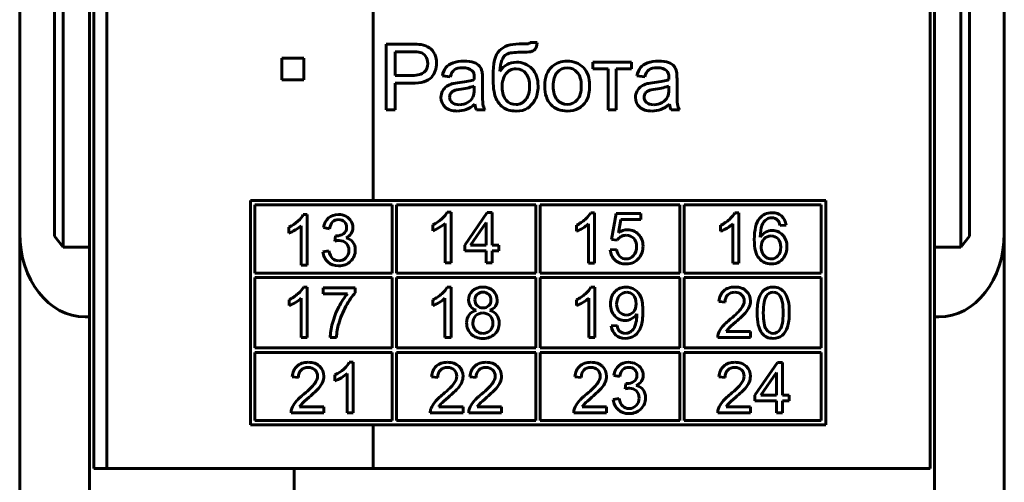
# Model space of a CAD drawing. Header units: millimetres. Extents: x -14 to 15, y -63 to 45.
# Tile 2 of 8: x -8 to 15, y -46 to -35. Entities that reach past the tile are written whole.
import ezdxf

# ---------------------------------------------------------------- set-up
doc = ezdxf.new("R2010")
doc.units = ezdxf.units.MM
doc.linetypes.add('K5LT_BASIC', pattern=[0])

msp = doc.modelspace()

# ---------------------------------------------------------------- linework, layer by layer
at = {"color": 150, "linetype": 'K5LT_BASIC', "lineweight": 60, "true_color": 0x0080ff}
for p, q in [((-6.934, -20.032), (-6.934, -40.304)), ((14.066, -40.304), (14.066, -20.032)), ((-6.734, -40.56), (-6.734, -20.339)), ((13.866, -40.56), (13.866, -20.339)), ((-6.134, -40.56), (-6.134, -23.239)), ((-6.034, -23.239), (-6.034, -45.639)), ((-5.734, -45.639), (-5.734, -23.239)), ((13.166, -45.639), (13.166, -23.239)), ((13.266, -23.239), (13.266, -40.56)), ((0.38, -39.486), (0.38, -28.923)), ((-7.734, -35.12), (-7.734, -40.24)), ((14.866, -40.24), (14.866, -35.12)), ((1.252, -35.893), (0.681, -35.893)), ((0.681, -35.893), (0.681, -37.407)), ((4.145, -35.859), (3.98, -35.857)), ((1.269, -36.072), (0.881, -36.072)), ((0.881, -36.072), (0.881, -36.613)), ((-1.214, -36.214), (-1.714, -36.214)), ((-1.714, -36.214), (-1.714, -36.714)), ((-1.214, -36.714), (-1.214, -36.214)), ((6.311, -36.31), (5.419, -36.31)), ((5.419, -36.31), (5.419, -36.464)), ((6.311, -36.464), (6.311, -36.31)), ((5.419, -36.464), (5.772, -36.464)), ((5.772, -36.464), (5.772, -37.407)), ((5.957, -36.464), (6.311, -36.464)), ((5.957, -37.407), (5.957, -36.464)), ((-1.714, -36.714), (-1.214, -36.714)), ((0.881, -36.613), (1.273, -36.613)), ((0.881, -36.792), (1.27, -36.792)), ((0.881, -37.407), (0.881, -36.792)), ((1.968, -36.623), (2.15, -36.648)), ((2.888, -36.947), (2.888, -36.7)), ((6.434, -36.623), (6.616, -36.648)), ((7.354, -36.947), (7.354, -36.7)), ((2.7, -36.925), (2.7, -36.857)), ((7.166, -36.925), (7.166, -36.857)), ((0.681, -37.407), (0.881, -37.407)), ((2.752, -37.407), (2.947, -37.407)), ((5.772, -37.407), (5.957, -37.407)), ((7.218, -37.407), (7.413, -37.407)), ((-2.434, -39.486), (-2.434, -44.639)), ((10.766, -39.486), (-2.434, -39.486)), ((10.766, -44.639), (10.766, -39.486)), ((-2.334, -39.586), (-2.334, -41.154)), ((0.816, -39.586), (-2.334, -39.586)), ((0.816, -41.154), (0.816, -39.586)), ((0.916, -39.586), (0.916, -41.154)), ((4.116, -39.586), (0.916, -39.586)), ((2.169, -39.755), (2.079, -39.755)), ((2.169, -40.914), (2.169, -39.755)), ((2.999, -39.76), (2.48, -40.508)), ((3.113, -39.76), (2.999, -39.76)), ((3.113, -40.508), (3.113, -39.76)), ((4.116, -41.154), (4.116, -39.586)), ((4.216, -39.586), (4.216, -41.154)), ((7.416, -39.586), (4.216, -39.586)), ((5.462, -39.765), (5.372, -39.765)), ((5.462, -40.924), (5.462, -39.765)), ((7.416, -41.154), (7.416, -39.586)), ((7.516, -39.586), (7.516, -41.154)), ((10.666, -39.586), (7.516, -39.586)), ((8.774, -39.765), (8.684, -39.765)), ((8.774, -40.924), (8.774, -39.765)), ((10.666, -41.154), (10.666, -39.586)), ((-1.134, -39.808), (-1.224, -39.808)), ((-1.134, -40.968), (-1.134, -39.808)), ((2.974, -39.989), (2.617, -40.508)), ((2.974, -40.508), (2.974, -39.989)), ((5.956, -39.784), (5.847, -40.378)), ((6.52, -39.784), (5.956, -39.784)), ((6.007, -40.231), (6.068, -39.92)), ((6.068, -39.92), (6.52, -39.92)), ((6.52, -39.92), (6.52, -39.784)), ((-1.553, -40.098), (-1.553, -40.235)), ((-1.273, -40.064), (-1.273, -40.968)), ((-0.76, -40.108), (-0.621, -40.134)), ((1.75, -40.044), (1.75, -40.181)), ((2.029, -40.011), (2.029, -40.914)), ((5.043, -40.055), (5.043, -40.192)), ((5.323, -40.021), (5.323, -40.924)), ((8.355, -40.055), (8.355, -40.192)), ((8.634, -40.021), (8.634, -40.924)), ((9.72, -40.063), (9.858, -40.052)), ((-7.734, -46.595), (-7.734, -40.24)), ((-6.734, -40.56), (-6.934, -40.304)), ((-0.484, -40.295), (-0.499, -40.419)), ((5.847, -40.378), (5.978, -40.397)), ((13.866, -40.56), (14.066, -40.304)), ((14.866, -46.595), (14.866, -40.24)), ((-6.134, -40.56), (-6.734, -40.56)), ((-6.134, -40.56), (-6.134, -42.16)), ((-0.635, -40.642), (-0.775, -40.661)), ((2.48, -40.508), (2.48, -40.638)), ((2.48, -40.638), (2.974, -40.638)), ((2.617, -40.508), (2.974, -40.508)), ((2.974, -40.638), (2.974, -40.914)), ((3.267, -40.508), (3.113, -40.508)), ((3.113, -40.914), (3.113, -40.638)), ((3.113, -40.638), (3.267, -40.638)), ((3.267, -40.638), (3.267, -40.508)), ((5.967, -40.61), (5.821, -40.621)), ((13.266, -40.56), (13.266, -42.16)), ((13.266, -40.56), (13.866, -40.56)), ((-1.273, -40.968), (-1.134, -40.968)), ((2.029, -40.914), (2.169, -40.914)), ((2.974, -40.914), (3.113, -40.914)), ((5.323, -40.924), (5.462, -40.924)), ((8.634, -40.924), (8.774, -40.924)), ((-2.334, -41.154), (0.816, -41.154)), ((-2.334, -41.254), (-2.334, -42.872)), ((0.816, -41.254), (-2.334, -41.254)), ((0.816, -42.872), (0.816, -41.254)), ((0.916, -41.154), (4.116, -41.154)), ((0.916, -41.254), (0.916, -42.872)), ((4.116, -41.254), (0.916, -41.254)), ((4.116, -42.872), (4.116, -41.254)), ((4.216, -41.154), (7.416, -41.154)), ((7.416, -41.254), (4.216, -41.254)), ((4.216, -41.254), (4.216, -42.872)), ((7.416, -42.872), (7.416, -41.254)), ((7.516, -41.154), (10.666, -41.154)), ((10.666, -41.254), (7.516, -41.254)), ((7.516, -41.254), (7.516, -42.872)), ((10.666, -42.872), (10.666, -41.254)), ((-1.133, -41.473), (-1.223, -41.473)), ((-1.133, -42.632), (-1.133, -41.473)), ((-0.766, -41.492), (-0.766, -41.628)), ((-0.031, -41.492), (-0.766, -41.492)), ((-0.031, -41.602), (-0.031, -41.492)), ((2.168, -41.473), (2.078, -41.473)), ((2.168, -42.632), (2.168, -41.473)), ((5.466, -41.473), (5.376, -41.473)), ((5.466, -42.632), (5.466, -41.473)), ((-1.552, -41.763), (-1.552, -41.9)), ((-1.273, -41.729), (-1.273, -42.632)), ((-0.766, -41.628), (-0.21, -41.628)), ((1.749, -41.763), (1.749, -41.9)), ((2.028, -41.729), (2.028, -42.632)), ((5.047, -41.763), (5.047, -41.9)), ((5.327, -41.729), (5.327, -42.632)), ((8.315, -41.807), (8.458, -41.821)), ((-6.234, -42.16), (-6.134, -42.16)), ((-6.134, -42.16), (-6.134, -47.039)), ((13.266, -42.16), (13.366, -42.16)), ((13.266, -42.16), (13.266, -47.039)), ((5.979, -42.353), (5.846, -42.365)), ((-1.273, -42.632), (-1.133, -42.632)), ((-0.607, -42.632), (-0.464, -42.632)), ((2.028, -42.632), (2.168, -42.632)), ((5.327, -42.632), (5.466, -42.632)), ((8.288, -42.632), (9.041, -42.632)), ((9.041, -42.497), (8.483, -42.497)), ((9.041, -42.632), (9.041, -42.497)), ((-2.334, -42.872), (0.816, -42.872)), ((0.916, -42.872), (4.116, -42.872)), ((4.216, -42.872), (7.416, -42.872)), ((7.516, -42.872), (10.666, -42.872)), ((0.816, -42.972), (-2.334, -42.972)), ((-2.334, -42.972), (-2.334, -44.539)), ((0.816, -44.539), (0.816, -42.972)), ((4.116, -42.972), (0.916, -42.972)), ((0.916, -42.972), (0.916, -44.539)), ((4.116, -44.539), (4.116, -42.972)), ((4.216, -42.972), (4.216, -44.539)), ((7.416, -42.972), (4.216, -42.972)), ((7.416, -44.539), (7.416, -42.972)), ((7.516, -42.972), (7.516, -44.539)), ((10.666, -42.972), (7.516, -42.972)), ((10.666, -44.539), (10.666, -42.972)), ((-0.078, -43.201), (-0.168, -43.201)), ((-0.078, -44.36), (-0.078, -43.201)), ((9.662, -43.206), (9.143, -43.954)), ((9.776, -43.206), (9.662, -43.206)), ((9.776, -43.954), (9.776, -43.206)), ((-1.478, -43.535), (-1.335, -43.549)), ((-0.497, -43.49), (-0.497, -43.628)), ((-0.218, -43.457), (-0.218, -44.36)), ((1.718, -43.535), (1.861, -43.549)), ((2.601, -43.535), (2.743, -43.549)), ((5.011, -43.535), (5.154, -43.549)), ((5.902, -43.501), (6.042, -43.526)), ((8.314, -43.535), (8.457, -43.549)), ((9.636, -43.435), (9.28, -43.954)), ((9.636, -43.954), (9.636, -43.435)), ((6.179, -43.688), (6.163, -43.812)), ((6.027, -44.034), (5.888, -44.054)), ((9.143, -43.954), (9.143, -44.084)), ((9.28, -43.954), (9.636, -43.954)), ((9.93, -43.954), (9.776, -43.954)), ((9.93, -44.084), (9.93, -43.954)), ((-0.753, -44.225), (-1.311, -44.225)), ((-0.753, -44.36), (-0.753, -44.225)), ((2.443, -44.225), (1.885, -44.225)), ((2.443, -44.36), (2.443, -44.225)), ((3.326, -44.225), (2.768, -44.225)), ((3.326, -44.36), (3.326, -44.225)), ((5.737, -44.225), (5.179, -44.225)), ((5.737, -44.36), (5.737, -44.225)), ((9.039, -44.225), (8.481, -44.225)), ((9.039, -44.36), (9.039, -44.225)), ((9.143, -44.084), (9.636, -44.084)), ((9.636, -44.084), (9.636, -44.36)), ((9.776, -44.36), (9.776, -44.084)), ((9.776, -44.084), (9.93, -44.084)), ((-1.505, -44.36), (-0.753, -44.36)), ((-0.218, -44.36), (-0.078, -44.36)), ((1.691, -44.36), (2.443, -44.36)), ((2.574, -44.36), (3.326, -44.36)), ((4.984, -44.36), (5.737, -44.36)), ((8.287, -44.36), (9.039, -44.36)), ((9.636, -44.36), (9.776, -44.36)), ((-2.434, -44.639), (10.766, -44.639)), ((-2.334, -44.539), (0.816, -44.539)), ((0.38, -45.639), (0.38, -44.639)), ((0.916, -44.539), (4.116, -44.539)), ((4.216, -44.539), (7.416, -44.539)), ((7.516, -44.539), (10.666, -44.539)), ((-6.034, -45.639), (-1.434, -45.639)), ((-1.434, -46.273), (-1.434, -45.639)), ((-1.434, -45.639), (13.166, -45.639)), ((-1.434, -45.639), (-1.434, -46.273))]:
    msp.add_line(p, q, dxfattribs=at)
for centre, start_param, end_param in [((-6.234, -40.24), 4.712389, 6.283185), ((13.366, -40.24), 0, 1.570796)]:
    msp.add_ellipse(centre, major_axis=(0, -1.92), ratio=0.781286, start_param=start_param, end_param=end_param, dxfattribs=at)
for points in [[(1.483, -35.907), (1.43, -35.898), (1.353, -35.893), (1.252, -35.893)], [(1.67, -35.978), (1.62, -35.943), (1.557, -35.92), (1.483, -35.907)], [(3.731, -35.892), (3.527, -35.892), (3.376, -35.942), (3.278, -36.043)], [(3.947, -35.886), (3.93, -35.89), (3.858, -35.892), (3.731, -35.892)], [(3.98, -35.857), (3.975, -35.872), (3.964, -35.882), (3.947, -35.886)], [(4.095, -36.013), (4.121, -35.984), (4.137, -35.932), (4.145, -35.859)], [(1.456, -36.085), (1.422, -36.076), (1.36, -36.072), (1.269, -36.072)], [(1.583, -36.174), (1.551, -36.129), (1.509, -36.1), (1.456, -36.085)], [(1.792, -36.124), (1.761, -36.062), (1.72, -36.013), (1.67, -35.978)], [(1.837, -36.331), (1.837, -36.256), (1.822, -36.187), (1.792, -36.124)], [(3.278, -36.043), (3.18, -36.143), (3.131, -36.339), (3.131, -36.628)], [(3.331, -36.267), (3.355, -36.202), (3.395, -36.155), (3.451, -36.125)], [(3.451, -36.125), (3.507, -36.096), (3.611, -36.081), (3.765, -36.081)], [(3.765, -36.081), (3.881, -36.081), (3.959, -36.077), (3.998, -36.069)], [(3.998, -36.069), (4.038, -36.06), (4.07, -36.042), (4.095, -36.013)], [(1.549, -36.541), (1.604, -36.492), (1.631, -36.425), (1.631, -36.337)], [(1.631, -36.337), (1.631, -36.274), (1.615, -36.219), (1.583, -36.174)], [(1.715, -36.658), (1.796, -36.569), (1.837, -36.459), (1.837, -36.331)], [(2.214, -36.324), (2.142, -36.35), (2.087, -36.387), (2.049, -36.435)], [(2.463, -36.285), (2.368, -36.285), (2.285, -36.298), (2.214, -36.324)], [(2.691, -36.318), (2.633, -36.297), (2.557, -36.285), (2.463, -36.285)], [(2.821, -36.402), (2.793, -36.368), (2.75, -36.341), (2.691, -36.318)], [(3.29, -36.519), (3.293, -36.416), (3.306, -36.333), (3.331, -36.267)], [(3.454, -36.363), (3.391, -36.397), (3.337, -36.449), (3.29, -36.519)], [(3.666, -36.31), (3.587, -36.31), (3.517, -36.328), (3.454, -36.363)], [(4.024, -36.458), (3.929, -36.36), (3.81, -36.31), (3.666, -36.31)], [(4.834, -36.285), (4.698, -36.285), (4.583, -36.326), (4.489, -36.407)], [(5.204, -36.434), (5.108, -36.335), (4.985, -36.285), (4.834, -36.285)], [(6.68, -36.324), (6.608, -36.35), (6.553, -36.387), (6.516, -36.435)], [(6.929, -36.285), (6.834, -36.285), (6.752, -36.298), (6.68, -36.324)], [(7.157, -36.318), (7.099, -36.297), (7.023, -36.285), (6.929, -36.285)], [(7.287, -36.402), (7.259, -36.368), (7.216, -36.341), (7.157, -36.318)], [(1.273, -36.613), (1.403, -36.613), (1.495, -36.589), (1.549, -36.541)], [(2.049, -36.435), (2.012, -36.482), (1.984, -36.546), (1.968, -36.623)], [(2.15, -36.648), (2.17, -36.57), (2.2, -36.516), (2.242, -36.485)], [(2.242, -36.485), (2.284, -36.455), (2.349, -36.439), (2.436, -36.439)], [(2.436, -36.439), (2.53, -36.439), (2.6, -36.46), (2.648, -36.503)], [(2.648, -36.503), (2.683, -36.533), (2.701, -36.587), (2.701, -36.663)], [(2.878, -36.528), (2.867, -36.477), (2.848, -36.435), (2.821, -36.402)], [(2.888, -36.7), (2.888, -36.617), (2.884, -36.56), (2.878, -36.528)], [(3.423, -36.58), (3.367, -36.657), (3.339, -36.76), (3.339, -36.889)], [(3.661, -36.464), (3.558, -36.464), (3.479, -36.503), (3.423, -36.58)], [(3.889, -36.574), (3.836, -36.501), (3.759, -36.464), (3.661, -36.464)], [(3.971, -36.855), (3.971, -36.74), (3.944, -36.647), (3.889, -36.574)], [(4.165, -36.86), (4.165, -36.691), (4.118, -36.557), (4.024, -36.458)], [(4.489, -36.407), (4.376, -36.505), (4.319, -36.656), (4.319, -36.859)], [(4.602, -36.544), (4.541, -36.613), (4.51, -36.718), (4.51, -36.859)], [(4.834, -36.439), (4.741, -36.439), (4.664, -36.474), (4.602, -36.544)], [(5.064, -36.544), (5.002, -36.474), (4.926, -36.439), (4.834, -36.439)], [(5.156, -36.853), (5.156, -36.717), (5.126, -36.614), (5.064, -36.544)], [(5.348, -36.843), (5.348, -36.669), (5.3, -36.532), (5.204, -36.434)], [(6.516, -36.435), (6.478, -36.482), (6.451, -36.546), (6.434, -36.623)], [(6.616, -36.648), (6.636, -36.57), (6.666, -36.516), (6.708, -36.485)], [(6.708, -36.485), (6.75, -36.455), (6.815, -36.439), (6.902, -36.439)], [(6.902, -36.439), (6.996, -36.439), (7.067, -36.46), (7.114, -36.503)], [(7.114, -36.503), (7.149, -36.533), (7.167, -36.587), (7.167, -36.663)], [(7.345, -36.528), (7.333, -36.477), (7.314, -36.435), (7.287, -36.402)], [(7.354, -36.7), (7.354, -36.617), (7.351, -36.56), (7.345, -36.528)], [(1.27, -36.792), (1.484, -36.792), (1.632, -36.747), (1.715, -36.658)], [(2.203, -36.803), (2.153, -36.817), (2.108, -36.837), (2.068, -36.864)], [(2.368, -36.775), (2.294, -36.784), (2.239, -36.793), (2.203, -36.803)], [(2.7, -36.711), (2.629, -36.736), (2.518, -36.757), (2.368, -36.775)], [(2.701, -36.663), (2.701, -36.669), (2.7, -36.686), (2.7, -36.711)], [(3.131, -36.628), (3.131, -36.859), (3.15, -37.021), (3.188, -37.114)], [(6.669, -36.803), (6.619, -36.817), (6.574, -36.837), (6.535, -36.864)], [(6.834, -36.775), (6.76, -36.784), (6.705, -36.793), (6.669, -36.803)], [(7.166, -36.711), (7.095, -36.736), (6.984, -36.757), (6.834, -36.775)], [(7.167, -36.663), (7.167, -36.669), (7.166, -36.686), (7.166, -36.711)], [(1.972, -36.971), (1.948, -37.015), (1.936, -37.064), (1.936, -37.118)], [(2.068, -36.864), (2.029, -36.891), (1.997, -36.926), (1.972, -36.971)], [(2.16, -37.025), (2.143, -37.051), (2.134, -37.08), (2.134, -37.113)], [(2.234, -36.964), (2.202, -36.978), (2.177, -36.998), (2.16, -37.025)], [(2.396, -36.927), (2.319, -36.938), (2.265, -36.95), (2.234, -36.964)], [(2.7, -36.857), (2.632, -36.884), (2.531, -36.908), (2.396, -36.927)], [(2.67, -37.111), (2.69, -37.069), (2.7, -37.007), (2.7, -36.925)], [(2.9, -37.275), (2.891, -37.23), (2.888, -37.121), (2.888, -36.947)], [(3.339, -36.889), (3.339, -37.016), (3.37, -37.113), (3.432, -37.181)], [(4.094, -37.175), (4.141, -37.093), (4.165, -36.988), (4.165, -36.86)], [(4.319, -36.859), (4.319, -37.044), (4.366, -37.186), (4.461, -37.284)], [(4.51, -36.859), (4.51, -36.999), (4.541, -37.104), (4.602, -37.174)], [(5.065, -37.174), (5.126, -37.104), (5.156, -36.996), (5.156, -36.853)], [(5.284, -37.176), (5.326, -37.095), (5.348, -36.984), (5.348, -36.843)], [(6.439, -36.971), (6.414, -37.015), (6.402, -37.064), (6.402, -37.118)], [(6.535, -36.864), (6.495, -36.891), (6.463, -36.926), (6.439, -36.971)], [(6.626, -37.025), (6.609, -37.051), (6.6, -37.08), (6.6, -37.113)], [(6.7, -36.964), (6.668, -36.978), (6.643, -36.998), (6.626, -37.025)], [(6.862, -36.927), (6.785, -36.938), (6.731, -36.95), (6.7, -36.964)], [(7.166, -36.857), (7.098, -36.884), (6.997, -36.908), (6.862, -36.927)], [(7.136, -37.111), (7.156, -37.069), (7.166, -37.007), (7.166, -36.925)], [(7.366, -37.275), (7.358, -37.23), (7.354, -37.121), (7.354, -36.947)], [(1.936, -37.118), (1.936, -37.209), (1.968, -37.285), (2.033, -37.344)], [(2.134, -37.113), (2.134, -37.163), (2.153, -37.204), (2.191, -37.237)], [(2.191, -37.237), (2.228, -37.27), (2.283, -37.286), (2.355, -37.286)], [(2.355, -37.286), (2.427, -37.286), (2.491, -37.271), (2.546, -37.239)], [(2.516, -37.396), (2.58, -37.372), (2.646, -37.33), (2.715, -37.272)], [(2.546, -37.239), (2.602, -37.208), (2.643, -37.165), (2.67, -37.111)], [(2.715, -37.272), (2.72, -37.324), (2.733, -37.369), (2.752, -37.407)], [(2.947, -37.407), (2.923, -37.365), (2.907, -37.321), (2.9, -37.275)], [(3.188, -37.114), (3.227, -37.207), (3.282, -37.283), (3.355, -37.343)], [(3.432, -37.181), (3.493, -37.248), (3.57, -37.282), (3.66, -37.282)], [(3.925, -37.365), (3.99, -37.32), (4.046, -37.257), (4.094, -37.175)], [(4.461, -37.284), (4.556, -37.383), (4.68, -37.432), (4.834, -37.432)], [(4.602, -37.174), (4.664, -37.244), (4.741, -37.279), (4.834, -37.279)], [(4.834, -37.279), (4.926, -37.279), (5.003, -37.244), (5.065, -37.174)], [(5.099, -37.365), (5.18, -37.32), (5.242, -37.257), (5.284, -37.176)], [(6.402, -37.118), (6.402, -37.209), (6.434, -37.285), (6.499, -37.344)], [(6.6, -37.113), (6.6, -37.163), (6.619, -37.204), (6.657, -37.237)], [(6.657, -37.237), (6.694, -37.27), (6.749, -37.286), (6.821, -37.286)], [(6.821, -37.286), (6.893, -37.286), (6.957, -37.271), (7.013, -37.239)], [(6.982, -37.396), (7.046, -37.372), (7.112, -37.33), (7.181, -37.272)], [(7.013, -37.239), (7.068, -37.208), (7.11, -37.165), (7.136, -37.111)], [(7.181, -37.272), (7.186, -37.324), (7.199, -37.369), (7.218, -37.407)], [(7.413, -37.407), (7.389, -37.365), (7.373, -37.321), (7.366, -37.275)], [(2.033, -37.344), (2.098, -37.403), (2.19, -37.432), (2.311, -37.432)], [(2.311, -37.432), (2.384, -37.432), (2.452, -37.42), (2.516, -37.396)], [(3.355, -37.343), (3.427, -37.402), (3.529, -37.432), (3.659, -37.432)], [(3.659, -37.432), (3.771, -37.432), (3.86, -37.41), (3.925, -37.365)], [(4.834, -37.432), (4.93, -37.432), (5.018, -37.41), (5.099, -37.365)], [(6.499, -37.344), (6.564, -37.403), (6.656, -37.432), (6.777, -37.432)], [(6.777, -37.432), (6.85, -37.432), (6.918, -37.42), (6.982, -37.396)], [(2.079, -39.755), (2.054, -39.805), (2.013, -39.856), (1.955, -39.909)], [(5.372, -39.765), (5.348, -39.815), (5.307, -39.866), (5.248, -39.919)], [(8.684, -39.765), (8.66, -39.815), (8.618, -39.866), (8.56, -39.919)], [(9.535, -39.765), (9.415, -39.765), (9.319, -39.809), (9.249, -39.897)], [(9.755, -39.841), (9.698, -39.791), (9.625, -39.765), (9.535, -39.765)], [(-1.348, -39.963), (-1.406, -40.016), (-1.475, -40.061), (-1.553, -40.098)], [(-1.224, -39.808), (-1.248, -39.858), (-1.29, -39.91), (-1.348, -39.963)], [(-0.644, -39.887), (-0.705, -39.939), (-0.743, -40.013), (-0.76, -40.108)], [(-0.418, -39.808), (-0.508, -39.808), (-0.584, -39.835), (-0.644, -39.887)], [(-0.621, -40.134), (-0.61, -40.064), (-0.587, -40.012), (-0.551, -39.977)], [(-0.551, -39.977), (-0.515, -39.942), (-0.469, -39.925), (-0.415, -39.925)], [(-0.247, -39.849), (-0.299, -39.822), (-0.356, -39.808), (-0.418, -39.808)], [(-0.415, -39.925), (-0.36, -39.925), (-0.316, -39.941), (-0.281, -39.976)], [(-0.281, -39.976), (-0.246, -40.01), (-0.229, -40.053), (-0.229, -40.105)], [(-0.127, -39.959), (-0.155, -39.913), (-0.195, -39.876), (-0.247, -39.849)], [(-0.086, -40.108), (-0.086, -40.055), (-0.1, -40.006), (-0.127, -39.959)], [(1.955, -39.909), (1.896, -39.962), (1.828, -40.007), (1.75, -40.044)], [(5.248, -39.919), (5.19, -39.972), (5.121, -40.018), (5.043, -40.055)], [(8.56, -39.919), (8.501, -39.972), (8.433, -40.018), (8.355, -40.055)], [(9.249, -39.897), (9.167, -39.999), (9.127, -40.161), (9.127, -40.384)], [(9.304, -40.061), (9.33, -39.999), (9.364, -39.952), (9.408, -39.919)], [(9.408, -39.919), (9.443, -39.894), (9.482, -39.881), (9.527, -39.881)], [(9.527, -39.881), (9.582, -39.881), (9.629, -39.901), (9.667, -39.942)], [(9.667, -39.942), (9.69, -39.967), (9.708, -40.008), (9.72, -40.063)], [(9.858, -40.052), (9.847, -39.962), (9.813, -39.892), (9.755, -39.841)], [(-1.553, -40.235), (-1.509, -40.219), (-1.46, -40.195), (-1.406, -40.162)], [(-1.406, -40.162), (-1.351, -40.13), (-1.307, -40.097), (-1.273, -40.064)], [(-0.229, -40.105), (-0.229, -40.17), (-0.253, -40.218), (-0.3, -40.25)], [(-0.125, -40.243), (-0.099, -40.203), (-0.086, -40.157), (-0.086, -40.108)], [(1.75, -40.181), (1.793, -40.165), (1.842, -40.141), (1.897, -40.108)], [(1.897, -40.108), (1.951, -40.076), (1.995, -40.043), (2.029, -40.011)], [(5.043, -40.192), (5.087, -40.176), (5.136, -40.151), (5.19, -40.119)], [(5.19, -40.119), (5.245, -40.086), (5.289, -40.054), (5.323, -40.021)], [(6.221, -40.158), (6.146, -40.158), (6.075, -40.183), (6.007, -40.231)], [(6.472, -40.263), (6.404, -40.193), (6.32, -40.158), (6.221, -40.158)], [(9.265, -40.328), (9.266, -40.213), (9.279, -40.124), (9.304, -40.061)], [(9.388, -40.212), (9.34, -40.237), (9.298, -40.276), (9.265, -40.328)], [(9.541, -40.175), (9.488, -40.175), (9.437, -40.187), (9.388, -40.212)], [(9.779, -40.279), (9.714, -40.209), (9.634, -40.175), (9.541, -40.175)], [(-0.499, -40.419), (-0.46, -40.409), (-0.427, -40.404), (-0.401, -40.404)], [(-0.461, -40.297), (-0.467, -40.297), (-0.474, -40.296), (-0.484, -40.295)], [(-0.3, -40.25), (-0.348, -40.281), (-0.401, -40.297), (-0.461, -40.297)], [(-0.401, -40.404), (-0.336, -40.404), (-0.283, -40.425), (-0.241, -40.467)], [(-0.242, -40.341), (-0.191, -40.317), (-0.152, -40.284), (-0.125, -40.243)], [(-0.086, -40.439), (-0.123, -40.389), (-0.175, -40.357), (-0.242, -40.341)], [(-0.03, -40.625), (-0.03, -40.551), (-0.049, -40.488), (-0.086, -40.439)], [(5.978, -40.397), (5.999, -40.364), (6.027, -40.337), (6.063, -40.316)], [(6.063, -40.316), (6.099, -40.295), (6.139, -40.284), (6.185, -40.284)], [(6.185, -40.284), (6.257, -40.284), (6.316, -40.308), (6.36, -40.354)], [(6.36, -40.354), (6.404, -40.401), (6.426, -40.465), (6.426, -40.546)], [(6.574, -40.532), (6.574, -40.423), (6.54, -40.333), (6.472, -40.263)], [(9.127, -40.384), (9.127, -40.583), (9.163, -40.726), (9.237, -40.813)], [(9.353, -40.369), (9.309, -40.415), (9.287, -40.475), (9.287, -40.55)], [(9.513, -40.3), (9.45, -40.3), (9.397, -40.323), (9.353, -40.369)], [(9.672, -40.369), (9.631, -40.323), (9.578, -40.3), (9.513, -40.3)], [(9.735, -40.558), (9.735, -40.478), (9.714, -40.415), (9.672, -40.369)], [(9.877, -40.549), (9.877, -40.438), (9.845, -40.349), (9.779, -40.279)], [(-0.775, -40.661), (-0.765, -40.757), (-0.728, -40.836), (-0.662, -40.896)], [(-0.554, -40.816), (-0.592, -40.781), (-0.619, -40.723), (-0.635, -40.642)], [(-0.178, -40.628), (-0.178, -40.696), (-0.2, -40.754), (-0.245, -40.8)], [(-0.241, -40.467), (-0.199, -40.509), (-0.178, -40.563), (-0.178, -40.628)], [(-0.139, -40.882), (-0.067, -40.812), (-0.03, -40.726), (-0.03, -40.625)], [(5.821, -40.621), (5.831, -40.718), (5.868, -40.796), (5.933, -40.855)], [(6.042, -40.773), (6.003, -40.736), (5.978, -40.682), (5.967, -40.61)], [(6.426, -40.546), (6.426, -40.63), (6.403, -40.699), (6.357, -40.75)], [(6.484, -40.803), (6.544, -40.727), (6.574, -40.637), (6.574, -40.532)], [(9.671, -40.755), (9.713, -40.707), (9.735, -40.641), (9.735, -40.558)], [(9.831, -40.751), (9.862, -40.689), (9.877, -40.621), (9.877, -40.549)], [(-0.662, -40.896), (-0.596, -40.957), (-0.513, -40.987), (-0.413, -40.987)], [(-0.412, -40.869), (-0.468, -40.869), (-0.515, -40.851), (-0.554, -40.816)], [(-0.413, -40.987), (-0.303, -40.987), (-0.211, -40.952), (-0.139, -40.882)], [(-0.245, -40.8), (-0.29, -40.846), (-0.346, -40.869), (-0.412, -40.869)], [(5.933, -40.855), (5.999, -40.914), (6.083, -40.943), (6.186, -40.943)], [(6.186, -40.827), (6.13, -40.827), (6.082, -40.809), (6.042, -40.773)], [(6.357, -40.75), (6.311, -40.802), (6.254, -40.827), (6.186, -40.827)], [(6.186, -40.943), (6.312, -40.943), (6.411, -40.897), (6.484, -40.803)], [(9.237, -40.813), (9.31, -40.9), (9.405, -40.943), (9.521, -40.943)], [(9.403, -40.792), (9.439, -40.816), (9.478, -40.827), (9.519, -40.827)], [(9.519, -40.827), (9.579, -40.827), (9.629, -40.803), (9.671, -40.755)], [(9.521, -40.943), (9.59, -40.943), (9.651, -40.927), (9.704, -40.894)], [(9.704, -40.894), (9.758, -40.861), (9.8, -40.813), (9.831, -40.751)], [(-1.223, -41.473), (-1.247, -41.523), (-1.289, -41.574), (-1.347, -41.627)], [(2.078, -41.473), (2.054, -41.523), (2.012, -41.574), (1.954, -41.627)], [(2.66, -41.559), (2.601, -41.616), (2.571, -41.687), (2.571, -41.771)], [(2.897, -41.473), (2.799, -41.473), (2.72, -41.502), (2.66, -41.559)], [(3.136, -41.561), (3.076, -41.502), (2.996, -41.473), (2.897, -41.473)], [(3.227, -41.775), (3.227, -41.691), (3.197, -41.62), (3.136, -41.561)], [(5.376, -41.473), (5.352, -41.523), (5.311, -41.574), (5.252, -41.627)], [(5.927, -41.58), (5.859, -41.652), (5.825, -41.746), (5.825, -41.863)], [(6.182, -41.473), (6.08, -41.473), (5.995, -41.509), (5.927, -41.58)], [(6.385, -41.534), (6.323, -41.493), (6.256, -41.473), (6.182, -41.473)], [(6.524, -41.707), (6.492, -41.632), (6.446, -41.574), (6.385, -41.534)], [(8.426, -41.559), (8.362, -41.616), (8.325, -41.698), (8.315, -41.807)], [(8.685, -41.473), (8.576, -41.473), (8.49, -41.502), (8.426, -41.559)], [(8.944, -41.565), (8.88, -41.504), (8.794, -41.473), (8.685, -41.473)], [(9.039, -41.794), (9.039, -41.703), (9.007, -41.627), (8.944, -41.565)], [(9.356, -41.54), (9.302, -41.585), (9.261, -41.649), (9.233, -41.733)], [(9.562, -41.473), (9.479, -41.473), (9.411, -41.495), (9.356, -41.54)], [(9.722, -41.51), (9.676, -41.486), (9.622, -41.473), (9.562, -41.473)], [(9.836, -41.619), (9.806, -41.571), (9.768, -41.535), (9.722, -41.51)], [(-1.347, -41.627), (-1.406, -41.681), (-1.474, -41.726), (-1.552, -41.763)], [(-0.21, -41.628), (-0.281, -41.71), (-0.348, -41.811), (-0.41, -41.93)], [(-0.246, -41.914), (-0.175, -41.784), (-0.103, -41.68), (-0.031, -41.602)], [(1.954, -41.627), (1.895, -41.681), (1.827, -41.726), (1.749, -41.763)], [(2.571, -41.771), (2.571, -41.826), (2.585, -41.874), (2.613, -41.914)], [(2.766, -41.641), (2.732, -41.676), (2.714, -41.717), (2.714, -41.766)], [(2.714, -41.766), (2.714, -41.821), (2.731, -41.865), (2.766, -41.9)], [(2.899, -41.589), (2.845, -41.589), (2.801, -41.607), (2.766, -41.641)], [(3.031, -41.642), (2.996, -41.607), (2.952, -41.589), (2.899, -41.589)], [(3.084, -41.774), (3.084, -41.722), (3.067, -41.678), (3.031, -41.642)], [(3.033, -41.9), (3.067, -41.866), (3.084, -41.824), (3.084, -41.774)], [(3.186, -41.915), (3.213, -41.875), (3.227, -41.828), (3.227, -41.775)], [(5.252, -41.627), (5.194, -41.681), (5.125, -41.726), (5.047, -41.763)], [(6.037, -41.668), (5.991, -41.719), (5.968, -41.786), (5.968, -41.867)], [(6.199, -41.591), (6.136, -41.591), (6.082, -41.616), (6.037, -41.668)], [(6.352, -41.662), (6.31, -41.615), (6.259, -41.591), (6.199, -41.591)], [(6.416, -41.855), (6.416, -41.774), (6.395, -41.71), (6.352, -41.662)], [(6.571, -42.031), (6.571, -41.89), (6.556, -41.781), (6.524, -41.707)], [(8.458, -41.821), (8.459, -41.749), (8.479, -41.693), (8.52, -41.652)], [(8.52, -41.652), (8.56, -41.611), (8.614, -41.591), (8.681, -41.591)], [(8.681, -41.591), (8.745, -41.591), (8.797, -41.61), (8.837, -41.649)], [(8.896, -41.791), (8.896, -41.844), (8.874, -41.901), (8.83, -41.962)], [(8.837, -41.649), (8.876, -41.687), (8.896, -41.735), (8.896, -41.791)], [(9.011, -41.93), (9.03, -41.886), (9.039, -41.84), (9.039, -41.794)], [(9.233, -41.733), (9.206, -41.816), (9.192, -41.926), (9.192, -42.063)], [(9.406, -41.674), (9.358, -41.744), (9.335, -41.874), (9.335, -42.063)], [(9.56, -41.591), (9.496, -41.591), (9.445, -41.619), (9.406, -41.674)], [(9.723, -41.685), (9.68, -41.622), (9.625, -41.591), (9.56, -41.591)], [(9.789, -42.063), (9.789, -41.873), (9.767, -41.747), (9.723, -41.685)], [(9.906, -41.79), (9.889, -41.722), (9.866, -41.665), (9.836, -41.619)], [(9.931, -42.063), (9.931, -41.948), (9.923, -41.857), (9.906, -41.79)], [(-0.41, -41.93), (-0.473, -42.05), (-0.521, -42.174), (-0.555, -42.303)], [(-0.411, -42.315), (-0.372, -42.177), (-0.317, -42.044), (-0.246, -41.914)], [(2.742, -42.006), (2.673, -42.025), (2.619, -42.059), (2.582, -42.11)], [(2.613, -41.914), (2.641, -41.954), (2.684, -41.985), (2.742, -42.006)], [(2.766, -41.9), (2.8, -41.934), (2.845, -41.952), (2.901, -41.952)], [(2.901, -41.952), (2.955, -41.952), (2.999, -41.935), (3.033, -41.9)], [(3.06, -42.006), (3.116, -41.985), (3.158, -41.954), (3.186, -41.915)], [(3.218, -42.118), (3.182, -42.067), (3.13, -42.03), (3.06, -42.006)], [(5.825, -41.863), (5.825, -41.976), (5.858, -42.067), (5.923, -42.137)], [(5.968, -41.867), (5.968, -41.941), (5.99, -42), (6.033, -42.046)], [(6.354, -42.046), (6.395, -42), (6.416, -41.937), (6.416, -41.855)], [(6.524, -42.383), (6.556, -42.296), (6.571, -42.179), (6.571, -42.031)], [(8.83, -41.962), (8.787, -42.022), (8.703, -42.103), (8.58, -42.206)], [(8.919, -42.072), (8.962, -42.022), (8.993, -41.975), (9.011, -41.93)], [(2.582, -42.11), (2.544, -42.16), (2.525, -42.223), (2.525, -42.298)], [(2.732, -42.134), (2.69, -42.178), (2.668, -42.233), (2.668, -42.299)], [(2.896, -42.068), (2.83, -42.068), (2.775, -42.09), (2.732, -42.134)], [(3.064, -42.135), (3.019, -42.09), (2.963, -42.068), (2.896, -42.068)], [(3.13, -42.304), (3.13, -42.236), (3.108, -42.18), (3.064, -42.135)], [(3.273, -42.302), (3.273, -42.231), (3.255, -42.17), (3.218, -42.118)], [(5.923, -42.137), (5.988, -42.206), (6.067, -42.241), (6.161, -42.241)], [(6.033, -42.046), (6.076, -42.092), (6.13, -42.115), (6.195, -42.115)], [(6.161, -42.241), (6.217, -42.241), (6.27, -42.227), (6.318, -42.198)], [(6.195, -42.115), (6.259, -42.115), (6.312, -42.092), (6.354, -42.046)], [(6.318, -42.198), (6.366, -42.17), (6.404, -42.134), (6.432, -42.088)], [(6.432, -42.117), (6.432, -42.176), (6.426, -42.234), (6.412, -42.29)], [(6.432, -42.088), (6.432, -42.101), (6.432, -42.111), (6.432, -42.117)], [(8.58, -42.206), (8.501, -42.272), (8.44, -42.33), (8.398, -42.38)], [(8.703, -42.275), (8.803, -42.189), (8.875, -42.121), (8.919, -42.072)], [(9.192, -42.063), (9.192, -42.279), (9.229, -42.436), (9.304, -42.533)], [(9.335, -42.063), (9.335, -42.253), (9.356, -42.379), (9.4, -42.442)], [(9.723, -42.441), (9.767, -42.379), (9.789, -42.253), (9.789, -42.063)], [(9.89, -42.391), (9.918, -42.308), (9.931, -42.198), (9.931, -42.063)], [(-0.555, -42.303), (-0.588, -42.432), (-0.606, -42.541), (-0.607, -42.632)], [(-0.464, -42.632), (-0.457, -42.517), (-0.439, -42.411), (-0.411, -42.315)], [(2.525, -42.298), (2.525, -42.399), (2.56, -42.483), (2.628, -42.551)], [(2.668, -42.299), (2.668, -42.34), (2.677, -42.379), (2.696, -42.417)], [(2.696, -42.417), (2.714, -42.454), (2.743, -42.484), (2.78, -42.504)], [(2.9, -42.536), (2.967, -42.536), (3.022, -42.514), (3.065, -42.47)], [(3.065, -42.47), (3.109, -42.427), (3.13, -42.371), (3.13, -42.304)], [(3.17, -42.551), (3.239, -42.484), (3.273, -42.401), (3.273, -42.302)], [(5.846, -42.365), (5.857, -42.455), (5.891, -42.526), (5.947, -42.576)], [(6.044, -42.492), (6.012, -42.464), (5.991, -42.417), (5.979, -42.353)], [(6.36, -42.425), (6.34, -42.459), (6.313, -42.486), (6.281, -42.505)], [(6.412, -42.29), (6.398, -42.347), (6.38, -42.392), (6.36, -42.425)], [(6.384, -42.583), (6.446, -42.537), (6.493, -42.471), (6.524, -42.383)], [(8.398, -42.38), (8.355, -42.43), (8.324, -42.482), (8.305, -42.534)], [(8.483, -42.497), (8.498, -42.471), (8.518, -42.446), (8.542, -42.42)], [(8.542, -42.42), (8.566, -42.394), (8.62, -42.346), (8.703, -42.275)], [(9.768, -42.584), (9.822, -42.539), (9.863, -42.475), (9.89, -42.391)], [(2.628, -42.551), (2.697, -42.618), (2.787, -42.652), (2.899, -42.652)], [(2.78, -42.504), (2.817, -42.525), (2.858, -42.536), (2.9, -42.536)], [(2.899, -42.652), (3.011, -42.652), (3.101, -42.618), (3.17, -42.551)], [(5.947, -42.576), (6.004, -42.627), (6.076, -42.652), (6.165, -42.652)], [(6.168, -42.536), (6.117, -42.536), (6.076, -42.521), (6.044, -42.492)], [(6.165, -42.652), (6.249, -42.652), (6.321, -42.629), (6.384, -42.583)], [(6.281, -42.505), (6.248, -42.526), (6.211, -42.536), (6.168, -42.536)], [(8.305, -42.534), (8.293, -42.565), (8.287, -42.598), (8.288, -42.632)], [(9.304, -42.533), (9.366, -42.612), (9.452, -42.652), (9.562, -42.652)], [(9.562, -42.652), (9.645, -42.652), (9.714, -42.629), (9.768, -42.584)], [(-1.367, -43.286), (-1.431, -43.343), (-1.468, -43.426), (-1.478, -43.535)], [(-1.109, -43.201), (-1.217, -43.201), (-1.303, -43.229), (-1.367, -43.286)], [(-1.335, -43.549), (-1.335, -43.477), (-1.314, -43.42), (-1.274, -43.38)], [(-1.274, -43.38), (-1.233, -43.339), (-1.179, -43.319), (-1.112, -43.319)], [(-1.112, -43.319), (-1.048, -43.319), (-0.996, -43.338), (-0.957, -43.376)], [(-0.85, -43.293), (-0.913, -43.231), (-1, -43.201), (-1.109, -43.201)], [(-0.957, -43.376), (-0.917, -43.415), (-0.897, -43.462), (-0.897, -43.518)], [(-0.754, -43.522), (-0.754, -43.431), (-0.786, -43.355), (-0.85, -43.293)], [(-0.292, -43.355), (-0.351, -43.408), (-0.419, -43.453), (-0.497, -43.49)], [(-0.168, -43.201), (-0.192, -43.251), (-0.234, -43.302), (-0.292, -43.355)], [(1.829, -43.286), (1.765, -43.343), (1.728, -43.426), (1.718, -43.535)], [(2.087, -43.201), (1.979, -43.201), (1.893, -43.229), (1.829, -43.286)], [(1.861, -43.549), (1.861, -43.477), (1.882, -43.42), (1.922, -43.38)], [(1.922, -43.38), (1.963, -43.339), (2.017, -43.319), (2.084, -43.319)], [(2.084, -43.319), (2.148, -43.319), (2.2, -43.338), (2.239, -43.376)], [(2.346, -43.293), (2.283, -43.231), (2.196, -43.201), (2.087, -43.201)], [(2.239, -43.376), (2.279, -43.415), (2.299, -43.462), (2.299, -43.518)], [(2.442, -43.522), (2.442, -43.431), (2.41, -43.355), (2.346, -43.293)], [(2.711, -43.286), (2.647, -43.343), (2.61, -43.426), (2.601, -43.535)], [(2.97, -43.201), (2.862, -43.201), (2.776, -43.229), (2.711, -43.286)], [(2.743, -43.549), (2.744, -43.477), (2.764, -43.42), (2.805, -43.38)], [(2.805, -43.38), (2.845, -43.339), (2.899, -43.319), (2.967, -43.319)], [(2.967, -43.319), (3.031, -43.319), (3.082, -43.338), (3.122, -43.376)], [(3.229, -43.293), (3.165, -43.231), (3.079, -43.201), (2.97, -43.201)], [(3.122, -43.376), (3.162, -43.415), (3.182, -43.462), (3.182, -43.518)], [(3.324, -43.522), (3.324, -43.431), (3.293, -43.355), (3.229, -43.293)], [(5.122, -43.286), (5.058, -43.343), (5.021, -43.426), (5.011, -43.535)], [(5.381, -43.201), (5.272, -43.201), (5.186, -43.229), (5.122, -43.286)], [(5.154, -43.549), (5.155, -43.477), (5.175, -43.42), (5.216, -43.38)], [(5.216, -43.38), (5.256, -43.339), (5.31, -43.319), (5.377, -43.319)], [(5.377, -43.319), (5.441, -43.319), (5.493, -43.338), (5.533, -43.376)], [(5.64, -43.293), (5.576, -43.231), (5.49, -43.201), (5.381, -43.201)], [(5.533, -43.376), (5.572, -43.415), (5.592, -43.462), (5.592, -43.518)], [(5.735, -43.522), (5.735, -43.431), (5.703, -43.355), (5.64, -43.293)], [(6.018, -43.279), (5.958, -43.332), (5.919, -43.406), (5.902, -43.501)], [(6.244, -43.201), (6.154, -43.201), (6.079, -43.227), (6.018, -43.279)], [(6.042, -43.526), (6.052, -43.457), (6.075, -43.404), (6.112, -43.369)], [(6.112, -43.369), (6.148, -43.334), (6.193, -43.317), (6.248, -43.317)], [(6.415, -43.241), (6.363, -43.214), (6.306, -43.201), (6.244, -43.201)], [(6.248, -43.317), (6.302, -43.317), (6.347, -43.334), (6.382, -43.368)], [(6.382, -43.368), (6.416, -43.402), (6.434, -43.445), (6.434, -43.497)], [(6.535, -43.352), (6.508, -43.305), (6.468, -43.268), (6.415, -43.241)], [(6.577, -43.5), (6.577, -43.448), (6.563, -43.398), (6.535, -43.352)], [(8.425, -43.286), (8.361, -43.343), (8.324, -43.426), (8.314, -43.535)], [(8.683, -43.201), (8.575, -43.201), (8.489, -43.229), (8.425, -43.286)], [(8.457, -43.549), (8.457, -43.477), (8.478, -43.42), (8.518, -43.38)], [(8.518, -43.38), (8.559, -43.339), (8.613, -43.319), (8.68, -43.319)], [(8.68, -43.319), (8.744, -43.319), (8.796, -43.338), (8.835, -43.376)], [(8.942, -43.293), (8.879, -43.231), (8.792, -43.201), (8.683, -43.201)], [(8.835, -43.376), (8.875, -43.415), (8.895, -43.462), (8.895, -43.518)], [(9.038, -43.522), (9.038, -43.431), (9.006, -43.355), (8.942, -43.293)], [(-0.897, -43.518), (-0.897, -43.572), (-0.919, -43.629), (-0.963, -43.689)], [(-0.782, -43.658), (-0.764, -43.613), (-0.754, -43.568), (-0.754, -43.522)], [(-0.497, -43.628), (-0.454, -43.611), (-0.404, -43.587), (-0.35, -43.554)], [(-0.35, -43.554), (-0.295, -43.522), (-0.251, -43.489), (-0.218, -43.457)], [(2.299, -43.518), (2.299, -43.572), (2.277, -43.629), (2.233, -43.689)], [(2.414, -43.658), (2.432, -43.613), (2.442, -43.568), (2.442, -43.522)], [(3.182, -43.518), (3.182, -43.572), (3.16, -43.629), (3.116, -43.689)], [(3.296, -43.658), (3.315, -43.613), (3.324, -43.568), (3.324, -43.522)], [(5.592, -43.518), (5.592, -43.572), (5.57, -43.629), (5.526, -43.689)], [(5.707, -43.658), (5.726, -43.613), (5.735, -43.568), (5.735, -43.522)], [(6.434, -43.497), (6.434, -43.562), (6.41, -43.611), (6.362, -43.642)], [(6.537, -43.636), (6.563, -43.595), (6.577, -43.55), (6.577, -43.5)], [(8.895, -43.518), (8.895, -43.572), (8.873, -43.629), (8.829, -43.689)], [(9.01, -43.658), (9.028, -43.613), (9.038, -43.568), (9.038, -43.522)], [(-0.963, -43.689), (-1.007, -43.75), (-1.09, -43.831), (-1.213, -43.934)], [(-1.09, -44.002), (-0.99, -43.916), (-0.918, -43.848), (-0.875, -43.799)], [(-0.875, -43.799), (-0.832, -43.75), (-0.801, -43.703), (-0.782, -43.658)], [(2.233, -43.689), (2.189, -43.75), (2.106, -43.831), (1.983, -43.934)], [(2.106, -44.002), (2.206, -43.916), (2.278, -43.848), (2.321, -43.799)], [(2.321, -43.799), (2.364, -43.75), (2.395, -43.703), (2.414, -43.658)], [(3.116, -43.689), (3.072, -43.75), (2.988, -43.831), (2.865, -43.934)], [(2.989, -44.002), (3.089, -43.916), (3.16, -43.848), (3.204, -43.799)], [(3.204, -43.799), (3.247, -43.75), (3.278, -43.703), (3.296, -43.658)], [(5.526, -43.689), (5.483, -43.75), (5.399, -43.831), (5.276, -43.934)], [(5.399, -44.002), (5.499, -43.916), (5.571, -43.848), (5.615, -43.799)], [(5.615, -43.799), (5.658, -43.75), (5.689, -43.703), (5.707, -43.658)], [(6.163, -43.812), (6.203, -43.801), (6.235, -43.796), (6.262, -43.796)], [(6.201, -43.689), (6.196, -43.689), (6.188, -43.689), (6.179, -43.688)], [(6.362, -43.642), (6.314, -43.673), (6.261, -43.689), (6.201, -43.689)], [(6.262, -43.796), (6.327, -43.796), (6.38, -43.817), (6.422, -43.859)], [(6.42, -43.733), (6.472, -43.709), (6.511, -43.677), (6.537, -43.636)], [(6.577, -43.831), (6.539, -43.782), (6.487, -43.749), (6.42, -43.733)], [(6.632, -44.018), (6.632, -43.943), (6.614, -43.881), (6.577, -43.831)], [(8.829, -43.689), (8.785, -43.75), (8.702, -43.831), (8.579, -43.934)], [(8.702, -44.002), (8.802, -43.916), (8.874, -43.848), (8.917, -43.799)], [(8.917, -43.799), (8.96, -43.75), (8.991, -43.703), (9.01, -43.658)], [(-1.213, -43.934), (-1.292, -44), (-1.353, -44.058), (-1.396, -44.108)], [(-1.252, -44.148), (-1.228, -44.122), (-1.174, -44.074), (-1.09, -44.002)], [(1.983, -43.934), (1.904, -44), (1.843, -44.058), (1.8, -44.108)], [(1.944, -44.148), (1.968, -44.122), (2.022, -44.074), (2.106, -44.002)], [(2.865, -43.934), (2.786, -44), (2.726, -44.058), (2.683, -44.108)], [(2.827, -44.148), (2.851, -44.122), (2.905, -44.074), (2.989, -44.002)], [(5.276, -43.934), (5.197, -44), (5.136, -44.058), (5.094, -44.108)], [(5.238, -44.148), (5.262, -44.122), (5.316, -44.074), (5.399, -44.002)], [(5.888, -44.054), (5.897, -44.15), (5.935, -44.228), (6.001, -44.288)], [(6.109, -44.208), (6.071, -44.173), (6.044, -44.115), (6.027, -44.034)], [(6.485, -44.021), (6.485, -44.089), (6.462, -44.146), (6.417, -44.192)], [(6.422, -43.859), (6.464, -43.902), (6.485, -43.956), (6.485, -44.021)], [(6.524, -44.274), (6.596, -44.204), (6.632, -44.118), (6.632, -44.018)], [(8.579, -43.934), (8.5, -44), (8.439, -44.058), (8.396, -44.108)], [(8.54, -44.148), (8.564, -44.122), (8.618, -44.074), (8.702, -44.002)], [(-1.489, -44.261), (-1.501, -44.293), (-1.506, -44.326), (-1.505, -44.36)], [(-1.396, -44.108), (-1.438, -44.158), (-1.469, -44.209), (-1.489, -44.261)], [(-1.311, -44.225), (-1.295, -44.199), (-1.275, -44.173), (-1.252, -44.148)], [(1.707, -44.261), (1.695, -44.293), (1.69, -44.326), (1.691, -44.36)], [(1.8, -44.108), (1.758, -44.158), (1.727, -44.209), (1.707, -44.261)], [(1.885, -44.225), (1.901, -44.199), (1.921, -44.173), (1.944, -44.148)], [(2.59, -44.261), (2.578, -44.293), (2.573, -44.326), (2.574, -44.36)], [(2.683, -44.108), (2.64, -44.158), (2.609, -44.209), (2.59, -44.261)], [(2.768, -44.225), (2.784, -44.199), (2.803, -44.173), (2.827, -44.148)], [(5.001, -44.261), (4.989, -44.293), (4.983, -44.326), (4.984, -44.36)], [(5.094, -44.108), (5.051, -44.158), (5.02, -44.209), (5.001, -44.261)], [(5.179, -44.225), (5.194, -44.199), (5.214, -44.173), (5.238, -44.148)], [(6.001, -44.288), (6.067, -44.349), (6.149, -44.379), (6.249, -44.379)], [(6.25, -44.262), (6.194, -44.262), (6.147, -44.244), (6.109, -44.208)], [(6.249, -44.379), (6.36, -44.379), (6.451, -44.344), (6.524, -44.274)], [(6.417, -44.192), (6.372, -44.239), (6.316, -44.262), (6.25, -44.262)], [(8.303, -44.261), (8.291, -44.293), (8.286, -44.326), (8.287, -44.36)], [(8.396, -44.108), (8.354, -44.158), (8.323, -44.209), (8.303, -44.261)], [(8.481, -44.225), (8.497, -44.199), (8.517, -44.173), (8.54, -44.148)]]:
    msp.add_open_spline(points, degree=3, dxfattribs=at)
for points in [[(3.66, -37.282), (3.752, -37.282), (3.827, -37.243), (3.942, -37.087), (3.971, -36.983), (3.971, -36.855)], [(8.355, -40.192), (8.398, -40.176), (8.448, -40.151), (8.557, -40.086), (8.601, -40.054), (8.634, -40.021)], [(9.287, -40.55), (9.287, -40.599), (9.297, -40.646), (9.338, -40.735), (9.367, -40.769), (9.403, -40.792)], [(-1.552, -41.9), (-1.509, -41.884), (-1.459, -41.859), (-1.35, -41.794), (-1.306, -41.762), (-1.273, -41.729)], [(1.749, -41.9), (1.792, -41.884), (1.841, -41.859), (1.95, -41.794), (1.995, -41.762), (2.028, -41.729)], [(5.047, -41.9), (5.091, -41.884), (5.14, -41.859), (5.249, -41.794), (5.293, -41.762), (5.327, -41.729)], [(9.4, -42.442), (9.444, -42.504), (9.498, -42.536), (9.626, -42.536), (9.68, -42.504), (9.723, -42.441)]]:
    msp.add_open_spline(points, degree=3, knots=[0, 0, 0, 0, 1.5, 1.5, 3, 3, 3, 3], dxfattribs=at)

doc.saveas('drawing.dxf')
